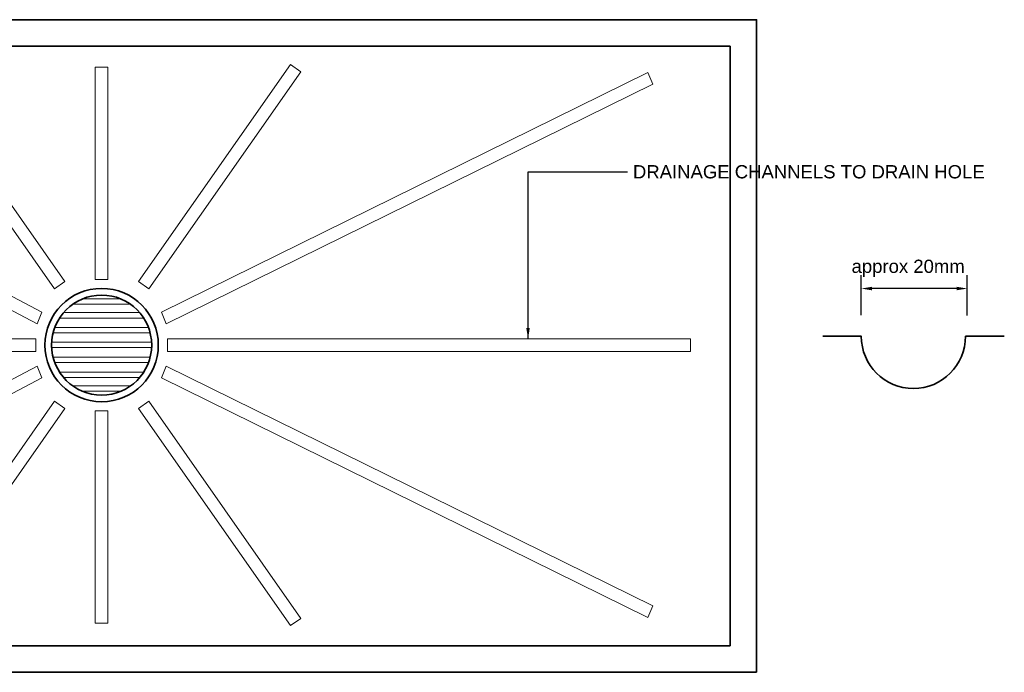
# Model space of a CAD drawing. Header units: millimetres. Extents: x -175 to 170, y -160 to 78.
# Tile 2 of 3: x -15 to 170, y -146 to -23. Entities that reach past the tile are written whole.
import ezdxf

# ---------------------------------------------------------------- set-up
doc = ezdxf.new("R2010")
doc.units = ezdxf.units.MM
for name, color, linetype, lineweight in [('FS-DETAIL', 3, 'Continuous', 35), ('FS-DETAIL-THIN', 8, 'Continuous', 18), ('FS-DIM', 14, 'Continuous', 15), ('FS-TEXT', 7, 'Continuous', 25)]:
    doc.layers.add(name, color=color, linetype=linetype, lineweight=lineweight)
doc.styles.add('Arial', font='arial.ttf', dxfattribs={"height": 2.5})
doc.dimstyles.new('Diagonal_2.5mm Arial', dxfattribs={"dimtxt": 2.5, "dimasz": 2, "dimexe": 2.5, "dimexo": 5, "dimgap": 1, "dimtad": 1, "dimzin": 0, "dimdsep": 46, "dimtxsty": 'Arial', "dimcen": 2, "dimdle": 4, "dimclrd": 256, "dimclre": 256, "dimclrt": 50, "dimaunit": 1, "dimadec": 0, "dimazin": 0, "dimtfac": 1, "dimtix": 1, "dimtmove": 2, "dimatfit": 3, "dimfxl": 1, "dimtvp": 1, "dimtolj": 1, "dimtzin": 0, "dimarcsym": 0})
doc.dimstyles.new('Diagonal_2.5mm Arial$7', dxfattribs={"dimtxt": 2.5, "dimasz": 2, "dimexe": 2.5, "dimexo": 5, "dimgap": 1, "dimtad": 0, "dimzin": 0, "dimdsep": 46, "dimtxsty": 'Arial', "dimcen": 2, "dimdle": 4, "dimclrd": 1, "dimclre": 256, "dimclrt": 7, "dimaunit": 1, "dimadec": 0, "dimazin": 0, "dimtfac": 1, "dimtix": 1, "dimtmove": 2, "dimatfit": 3, "dimfxl": 1, "dimtvp": 1, "dimtolj": 1, "dimtzin": 0, "dimarcsym": 0})

# ---------------------------------------------------------------- blocks, each defined once
blk = doc.blocks.new('*D3')
at = {"layer": 'Defpoints', "color": 0, "transparency": 16777216}
for p in [(143.39, -73.25), (143.39, -83.28), (163.39, -83.36)]:
    blk.add_point(p, dxfattribs=at)
at = {"layer": 'FS-DIM', "lineweight": -2, "transparency": 16777216}
for p, q in [((143.39, -78.28), (143.39, -70.75)), ((163.39, -78.36), (163.39, -70.75)), ((161.39, -73.25), (145.39, -73.25))]:
    blk.add_line(p, q, dxfattribs=at)
at = {"layer": 'FS-DIM', "transparency": 16777216}
for points in [[(145.39, -72.92), (145.39, -73.58), (143.39, -73.25)], [(161.39, -72.92), (161.39, -73.58), (163.39, -73.25)]]:
    blk.add_solid(points, dxfattribs=at)
at = {"layer": 'FS-DIM', "color": 50, "transparency": 16777216, "insert": (152.23, -69.43), "char_height": 2.5, "attachment_point": 5, "style": 'Arial'}
blk.add_mtext('\\A1;approx 20mm', dxfattribs=at)

msp = doc.modelspace()

# ---------------------------------------------------------------- linework, layer by layer
at = {"layer": 'FS-DETAIL'}
for points in [[(123.627, -145.661), (-123.627, -145.661), (-123.627, -22.522), (123.627, -22.522)], [(-118.627, -27.522), (118.627, -27.522), (118.627, -140.661), (-118.627, -140.661)]]:
    msp.add_lwpolyline(points, close=True, dxfattribs=at)
msp.add_lwpolyline([(136.133, -82.263), (143.385, -82.263, 1), (163.063, -82.263), (170.371, -82.263)], format="xyb", dxfattribs=at)
for radius in [10.693, 9.437]:
    msp.add_circle((0.061, -83.921), radius, dxfattribs=at)
at = {"layer": 'FS-DETAIL-THIN'}
for p, q in [((-3.555, -75.204), (3.676, -75.204)), ((-7.123, -77.801), (7.244, -77.801)), ((-5.391, -76.218), (5.512, -76.218)), ((-7.875, -78.814), (7.997, -78.814)), ((-9.094, -81.627), (9.215, -81.627)), ((-8.778, -80.613), (8.899, -80.613)), ((-9.362, -83.389), (9.483, -83.389)), ((-9.365, -84.403), (9.486, -84.403)), ((-9.094, -86.216), (9.215, -86.216)), ((-8.778, -87.23), (8.899, -87.23)), ((-7.875, -89.029), (7.997, -89.029)), ((-7.123, -90.042), (7.244, -90.042)), ((-5.391, -91.625), (5.512, -91.625)), ((-3.555, -92.639), (3.676, -92.639))]:
    msp.add_line(p, q, dxfattribs=at)
for points in [[(-6.864, -71.947), (-35.543, -30.989), (-37.503, -32.361), (-8.824, -73.319)], [(-1.136, -31.47), (1.257, -31.47), (1.257, -71.513), (-1.136, -71.513)], [(6.985, -71.947), (35.664, -30.989), (37.624, -32.361), (8.945, -73.319)], [(-96.837, -32.497), (-11.21, -77.725), (-12.132, -79.933), (-97.759, -34.705)], [(103.139, -32.497), (11.331, -77.725), (12.253, -79.933), (104.06, -34.705)], [(-104.863, -85.118), (-104.863, -82.725), (-12.348, -82.725), (-12.348, -85.118)], [(111.164, -85.118), (111.164, -82.725), (12.469, -82.725), (12.469, -85.118)], [(-96.837, -135.346), (-11.21, -90.118), (-12.132, -87.91), (-97.759, -133.138)], [(103.139, -135.346), (11.331, -90.118), (12.253, -87.91), (104.06, -133.138)], [(-6.864, -95.896), (-35.543, -136.854), (-37.503, -135.481), (-8.824, -94.524)], [(6.985, -95.896), (35.664, -136.854), (37.624, -135.481), (8.945, -94.524)], [(-1.136, -136.373), (1.257, -136.373), (1.257, -96.33), (-1.136, -96.33)]]:
    msp.add_lwpolyline(points, close=True, dxfattribs=at)
msp.add_circle((0.061, -83.921), 9.437, dxfattribs=at)

# ---------------------------------------------------------------- texts
at = {"layer": 'FS-TEXT', "insert": (100.305, -51.232), "char_height": 2.5, "attachment_point": 4, "style": 'Arial'}
msp.add_mtext('DRAINAGE CHANNELS TO DRAIN HOLE', dxfattribs=at)

# ---------------------------------------------------------------- dimensions: what is measured, and where the dimension line sits
at = {"layer": 'FS-DIM'}
dim = msp.add_linear_dim(base=(143.385, -73.249), p1=(163.385, -83.364), p2=(143.385, -83.281), text='approx 20mm', dimstyle='Diagonal_2.5mm Arial', dxfattribs=at)
dim.commit()
dim.dimension.update_dxf_attribs({"geometry": '*D3', "text_midpoint": (152.226, -69.431), "dimtype": 160})

# ---------------------------------------------------------------- leaders
at = {"layer": 'FS-TEXT', "annotation_type": 0, "has_hookline": 1, "hookline_direction": 0, "text_width": 65.912}
msp.add_leader([(80.509, -82.725), (80.509, -51.232), (99.305, -51.232)], dimstyle='Diagonal_2.5mm Arial$7', override={"dimscale": 0}, dxfattribs=at)

doc.saveas('drawing.dxf')
